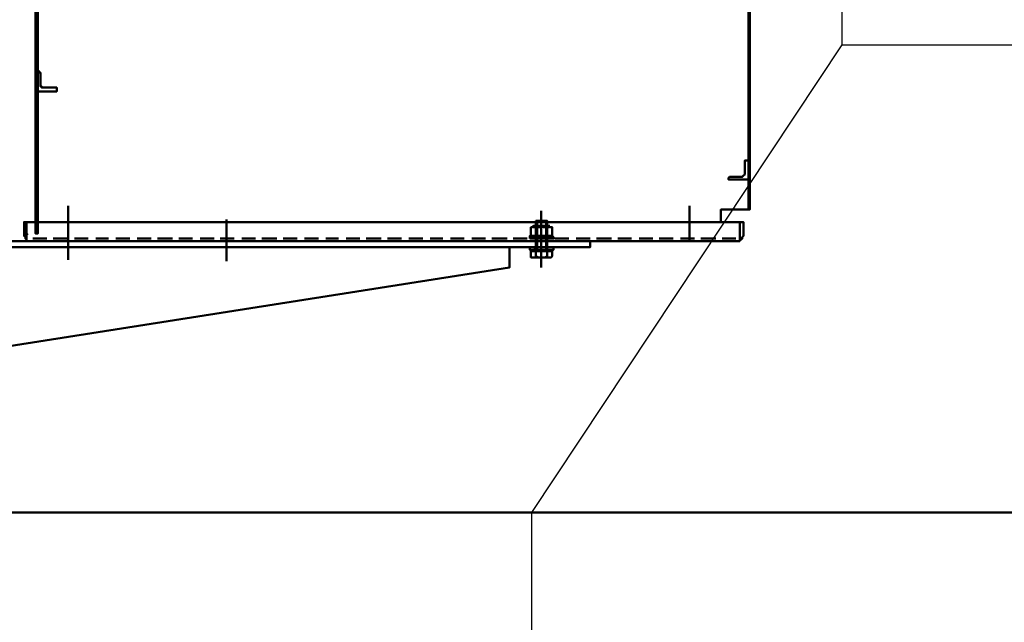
# Model space of a CAD drawing. Header units: millimetres. Extents: x -34725 to 178350, y -13707 to 126150.
# Tile 249 of 256: x 40513 to 41512, y 114395 to 115007. Entities that reach past the tile are written whole.
import ezdxf

# ---------------------------------------------------------------- set-up
doc = ezdxf.new("R2010")
doc.units = ezdxf.units.MM
doc.layers.get('0').update_dxf_attribs({"linetype": 'CONTINUOUS'})
doc.layers.get('Defpoints').update_dxf_attribs({"linetype": 'CONTINUOUS'})
for name, color, linetype, lineweight in [('AM_0', 7, 'CONTINUOUS', 50), ('AM_4', 3, 'CONTINUOUS', 25), ('AM_5', 3, 'CONTINUOUS', 25)]:
    doc.layers.add(name, color=color, linetype=linetype, lineweight=lineweight)
doc.styles.get("Standard").update_dxf_attribs({"font": 'isocp.shx'})
doc.dimstyles.new('AM_ISO', dxfattribs={"dimtxt": 3.5, "dimasz": 2.5, "dimexe": 2, "dimexo": 1, "dimgap": 0.6, "dimtad": 1, "dimdsep": 46, "dimtxsty": 'Standard', "dimcen": 0, "dimclrd": 256, "dimclre": 256, "dimclrt": 2, "dimadec": 0, "dimazin": 2, "dimtp": 0.1, "dimtm": 0.1, "dimtfac": 0.71, "dimtmove": 0, "dimatfit": 3, "dimfxl": 1, "dimtfill": 1, "dimtfillclr": 256, "dimlwd": -1, "dimlwe": -1, "dimarcsym": 0})

# ---------------------------------------------------------------- blocks, each defined once
blk = doc.blocks.new('*D59')
at = {"layer": 'AM_5', "transparency": 16777216}
for p, q in [((38286.9, 115411.47), (34490.58, 115411.47)), ((34790.58, 115036.47), (34790.58, 27986.47)), ((41251.9, 27611.47), (34490.58, 27611.47))]:
    blk.add_line(p, q, dxfattribs=at)
for points in [[(34728.08, 115036.47), (34853.08, 115036.47), (34790.58, 115411.47)], [(34728.08, 27986.47), (34853.08, 27986.47), (34790.58, 27611.47)]]:
    blk.add_solid(points, dxfattribs=at)
at = {"layer": 'Defpoints', "color": 0, "transparency": 16777216}
for p in [(38436.9, 115411.47), (34790.58, 27611.47), (41401.9, 27611.47)]:
    blk.add_point(p, dxfattribs=at)
at = {"layer": 'AM_5', "color": 3, "transparency": 16777216, "insert": (34325.58, 71511.47), "char_height": 750, "attachment_point": 5, "rotation": 90, "bg_fill": 3, "box_fill_scale": 1.1, "bg_fill_color": 256, "bg_fill_true_color": 13158600, "bg_fill_transparency": 0}
blk.add_mtext('C - C = 87800', dxfattribs=at)
blk = doc.blocks.new('*D113')
at = {"layer": 'AM_5', "transparency": 16777216}
for p, q in [((39419.9, 115411.47), (36299, 115411.47)), ((36599, 113786.47), (36599, 115036.47)), ((41471.9, 113411.47), (36299, 113411.47))]:
    blk.add_line(p, q, dxfattribs=at)
for points in [[(36536.5, 115036.47), (36661.5, 115036.47), (36599, 115411.47)], [(36536.5, 113786.47), (36661.5, 113786.47), (36599, 113411.47)]]:
    blk.add_solid(points, dxfattribs=at)
at = {"layer": 'Defpoints', "color": 0, "transparency": 16777216}
for p in [(36599, 115411.47), (39569.9, 115411.47), (41621.9, 113411.47)]:
    blk.add_point(p, dxfattribs=at)
at = {"layer": 'AM_5', "color": 2, "transparency": 16777216, "insert": (36246.45, 114411.47), "char_height": 525, "attachment_point": 5, "rotation": 90, "bg_fill": 3, "box_fill_scale": 1.1, "bg_fill_color": 256, "bg_fill_true_color": 13158600, "bg_fill_transparency": 0}
blk.add_mtext('2000', dxfattribs=at)
blk = doc.blocks.new('B3SH15')
at = {"layer": 'AM_0'}
for points in [[(1572.1, -604.37), (1572.1, -591.6), (1542.74, -591.6), (1542.74, 433.38), (2267.76, 433.38), (2267.76, -604.37)], [(2267.76, -360.56), (2267.76, -430.77)], [(1544.02, -478), (1544.02, -407.79)], [(2265.21, -403.96), (2267.76, -401.41)], [(2265.21, -418), (2265.21, -403.96), (2267.76, -402.69)], [(1542.74, -410.35), (1542.74, -481.83)], [(1544.02, -410.35), (1542.74, -412.9), (1544.02, -411.62)], [(2267.76, -426.94), (2265.21, -428.22)], [(2267.76, -428.22), (2265.21, -429.49)], [(1544.02, -437.15), (1542.74, -438.43), (1544.02, -435.88)], [(2265.21, -503.53), (2265.21, -432.05)], [(2267.76, -446.09), (2267.76, -458.85)], [(2267.76, -474.17), (2267.76, -544.37)], [(2265.21, -485.66), (2267.76, -483.1)], [(1544.02, -506.08), (1544.02, -492.04), (1542.74, -494.59)], [(1542.74, -495.87), (1542.74, -509.91)], [(2267.76, -508.63), (2265.21, -511.19)], [(1544.02, -517.57), (1542.74, -520.12)], [(2265.21, -531.61), (2265.21, -517.57)], [(1542.74, -523.95), (1542.74, -591.6)], [(2265.21, -535.44), (2267.76, -534.16)], [(1542.74, -545.65), (1544.02, -543.1)], [(2267.76, -586.5), (2267.76, -615.85), (2265.21, -615.85), (2265.21, -545.65)], [(2267.76, -558.41), (2267.76, -572.45)], [(1544.02, -568.63), (1542.74, -571.18)], [(2267.76, -559.69), (2265.21, -562.24)], [(1604.01, -623.51), (1604.01, -587.77)], [(2234.58, -623.51), (2234.58, -587.77)], [(2265.21, -590.33), (2267.76, -587.77)], [(1754.63, -650.32), (1754.63, -592.88)], [(1754.63, -628.62), (1754.63, -599.26)], [(1552.95, -604.37), (1549.13, -604.37), (1549.13, -615.85), (1549.13, -618.41), (1550.4, -619.68), (1550.4, -620.96), (1551.68, -622.24), (1552.95, -622.24)], [(1550.4, -604.37), (1552.95, -604.37), (1552.95, -615.85)], [(1745.7, -608.2), (1762.29, -608.2)], [(1748.25, -603.09), (1759.74, -603.09)], [(1748.25, -609.47), (1748.25, -618.41)], [(1749.53, -632.45), (1749.53, -603.09)], [(1754.63, -603.09), (1754.63, -643.94)], [(1754.63, -631.17), (1754.63, -608.2)], [(1758.46, -632.45), (1758.46, -603.09)], [(1759.74, -618.41), (1759.74, -609.47)], [(2073.74, -601.81), (2073.74, -643.94)], [(2234.58, -601.81), (2234.58, -642.66)], [(2275.42, -617.13), (2276.7, -615.85), (2276.7, -604.37)], [(2276.7, -604.37), (2279.25, -604.37), (2279.25, -615.85), (2279.25, -618.41), (2277.98, -619.68), (2277.98, -620.96), (2276.7, -622.24)], [(2279.25, -604.37), (2279.25, -615.85), (2279.25, -617.13), (2279.25, -618.41)], [(1552.95, -623.51), (1552.95, -622.24), (1551.68, -622.24), (1550.4, -620.96), (1550.4, -619.68), (1549.13, -618.41), (1549.13, -610.75)], [(1762.29, -618.41), (1745.7, -618.41)], [(1746.97, -620.96), (1761.02, -620.96), (1761.02, -618.41)], [(1748.25, -620.96), (1748.25, -618.41)], [(2267.76, -613.3), (2265.21, -615.85)], [(1556.78, -620.96), (1570.83, -620.96)], [(1574.65, -623.51), (1560.61, -623.51)], [(1577.21, -620.96), (1592.52, -620.96)], [(1595.08, -623.51), (1581.04, -623.51)], [(1694.64, -623.51), (1596.35, -623.51)], [(1598.91, -620.96), (1612.95, -620.96)], [(1616.78, -623.51), (1602.74, -623.51)], [(1620.61, -620.96), (1634.65, -620.96)], [(1638.48, -623.51), (1623.16, -623.51)], [(1641.03, -620.96), (1655.07, -620.96)], [(1658.9, -623.51), (1644.86, -623.51)], [(1662.73, -620.96), (1676.77, -620.96)], [(1680.6, -623.51), (1666.56, -623.51)], [(1683.15, -620.96), (1698.47, -620.96)], [(1701.02, -623.51), (1686.98, -623.51)], [(1704.85, -620.96), (1718.89, -620.96)], [(2404.34, -635), (2399.24, -629.89), (1786.54, -629.89), (2391.58, -629.89), (1704.85, -629.89), (1704.85, -623.51), (2386.47, -623.51)], [(1722.72, -623.51), (1708.68, -623.51)], [(1726.55, -620.96), (1740.59, -620.96)], [(1744.42, -623.51), (1729.1, -623.51)], [(1741.87, -619.68), (1766.12, -619.68)], [(1764.84, -623.51), (1750.8, -623.51)], [(1754.63, -620.96), (1754.63, -642.66)], [(1768.67, -620.96), (1782.72, -620.96)], [(1786.54, -623.51), (1772.5, -623.51)], [(1789.1, -620.96), (1804.41, -620.96)], [(1806.97, -623.51), (1794.2, -623.51)], [(1810.8, -620.96), (1824.84, -620.96)], [(1828.67, -623.51), (1814.63, -623.51)], [(1832.5, -620.96), (1846.54, -620.96)], [(1850.37, -623.51), (1836.33, -623.51)], [(1854.2, -620.96), (1866.96, -620.96)], [(1872.07, -623.51), (1856.75, -623.51)], [(1874.62, -620.96), (1888.66, -620.96)], [(1892.49, -623.51), (1878.45, -623.51)], [(1896.32, -620.96), (1910.36, -620.96)], [(1912.91, -623.51), (1900.15, -623.51)], [(1916.74, -620.96), (1932.06, -620.96)], [(1934.61, -623.51), (1920.57, -623.51)], [(1938.44, -620.96), (1952.48, -620.96)], [(1956.31, -623.51), (1942.27, -623.51)], [(1960.14, -620.96), (1972.91, -620.96)], [(1978.01, -623.51), (1962.69, -623.51)], [(1980.56, -620.96), (1994.61, -620.96)], [(1998.43, -623.51), (1984.39, -623.51)], [(2002.26, -620.96), (2016.3, -620.96)], [(2020.13, -623.51), (2006.09, -623.51)], [(2022.69, -620.96), (2038, -620.96)], [(2040.56, -623.51), (2026.52, -623.51)], [(2044.39, -620.96), (2058.43, -620.96)], [(2062.26, -623.51), (2048.22, -623.51)], [(2066.09, -620.96), (2080.13, -620.96)], [(2083.96, -623.51), (2068.64, -623.51)], [(2086.51, -620.96), (2100.55, -620.96)], [(2104.38, -623.51), (2090.34, -623.51)], [(2108.21, -620.96), (2122.25, -620.96)], [(2126.08, -623.51), (2112.04, -623.51)], [(2128.63, -620.96), (2143.95, -620.96)], [(2146.5, -623.51), (2133.74, -623.51)], [(2150.33, -620.96), (2164.37, -620.96)], [(2168.2, -623.51), (2154.16, -623.51)], [(2172.03, -620.96), (2186.07, -620.96)], [(2189.9, -623.51), (2175.86, -623.51)], [(2193.73, -620.96), (2206.5, -620.96)], [(2210.32, -623.51), (2196.28, -623.51)], [(2214.15, -620.96), (2228.19, -620.96)], [(2232.02, -623.51), (2217.98, -623.51)], [(2234.58, -620.96), (2249.89, -620.96)], [(2253.72, -623.51), (2239.68, -623.51)], [(2256.28, -620.96), (2270.32, -620.96)], [(2274.15, -623.51), (2272.87, -623.51), (2260.11, -623.51)], [(1741.87, -632.45), (1766.12, -632.45)], [(1745.7, -633.72), (1745.7, -632.45), (1762.29, -632.45), (1762.29, -633.72)], [(1748.25, -629.89), (1748.25, -632.45)], [(1748.25, -638.83), (1748.25, -633.72)], [(1759.74, -638.83), (1759.74, -633.72)], [(1761.02, -632.45), (1761.02, -629.89)], [(2432.43, -663.08), (2438.81, -670.74), (2438.81, -749.88), (2419.66, -749.88), (1786.54, -650.32), (1786.54, -629.89), (1786.54, -650.32), (2419.66, -749.88), (2438.81, -749.88), (2438.81, -683.51), (2438.81, -758.82), (2445.19, -758.82), (2445.19, -689.89), (2445.19, -758.82), (2474.55, -758.82), (2474.55, -707.76)], [(1762.29, -640.11), (1745.7, -640.11)]]:
    blk.add_lwpolyline(points, dxfattribs=at)
for points in [[(2267.76, -134.63), (2267.76, -615.85), (2265.21, -615.85), (2265.21, -134.63)], [(1544.02, -184.42), (1544.02, -591.6), (1542.74, -591.6), (1542.74, -184.42)], [(2265.21, -471.62), (2265.21, -451.19), (2263.94, -451.19), (2263.94, -452.47), (2262.66, -452.47), (2262.66, -465.23), (2262.66, -466.51), (2261.38, -466.51), (2261.38, -467.79), (2260.11, -467.79), (2247.34, -467.79), (2246.06, -467.79), (2246.06, -469.06), (2246.06, -470.34), (2246.06, -471.62)], [(1544.02, -560.97), (1544.02, -541.82), (1545.3, -541.82), (1547.85, -541.82), (1547.85, -543.1), (1547.85, -554.58), (1547.85, -555.86), (1549.13, -557.14), (1550.4, -558.41), (1563.17, -558.41), (1564.44, -559.69), (1564.44, -560.97)], [(1544.02, -560.97), (1544.02, -541.82), (1545.3, -541.82), (1547.85, -541.82), (1547.85, -543.1), (1547.85, -554.58), (1547.85, -555.86), (1549.13, -557.14), (1550.4, -558.41), (1563.17, -558.41), (1564.44, -559.69), (1564.44, -560.97)], [(2276.7, -604.37), (2276.7, -623.51), (1552.95, -623.51), (1552.95, -604.37)], [(1759.74, -632.45), (1761.02, -632.45), (1762.29, -632.45), (1762.29, -633.72), (1764.84, -633.72), (1764.84, -638.83), (1764.84, -640.11), (1763.57, -640.11), (1762.29, -640.11), (1745.7, -640.11), (1744.42, -640.11), (1743.15, -638.83), (1743.15, -633.72), (1745.7, -633.72), (1745.7, -632.45), (1748.25, -632.45), (1748.25, -603.09), (1759.74, -603.09)], [(1764.84, -618.41), (1763.57, -618.41), (1762.29, -618.41), (1759.74, -618.41), (1748.25, -618.41), (1746.97, -618.41), (1744.42, -618.41), (1743.15, -618.41), (1743.15, -609.47), (1745.7, -609.47), (1746.97, -608.2), (1746.97, -609.47), (1748.25, -609.47), (1752.08, -609.47), (1754.63, -608.2), (1755.91, -609.47), (1762.29, -609.47), (1762.29, -608.2), (1763.57, -609.47), (1764.84, -609.47)], [(1766.12, -620.96), (1741.87, -620.96), (1741.87, -619.68), (1743.15, -618.41), (1766.12, -618.41), (1766.12, -619.68)], [(1754.63, -617.13), (1754.63, -640.11)], [(2073.74, -614.58), (2073.74, -641.38)], [(2445.19, -758.82), (2438.81, -758.82), (2438.81, -640.11), (2438.81, -636.28), (2437.53, -635), (2436.26, -633.72), (2434.98, -632.45), (2432.43, -631.17), (2429.87, -631.17), (2428.6, -629.89), (1704.85, -629.89), (1704.85, -623.51), (2428.6, -623.51), (2429.87, -624.79), (2434.98, -624.79), (2436.26, -626.07), (2438.81, -627.34), (2440.08, -628.62), (2441.36, -629.89), (2442.64, -632.45), (2443.91, -633.72), (2443.91, -636.28), (2445.19, -637.55)], [(1766.12, -629.89), (1741.87, -629.89), (1741.87, -632.45), (1766.12, -632.45)], [(1764.84, -638.83), (1764.84, -640.11), (1763.57, -640.11), (1762.29, -640.11), (1759.74, -640.11), (1759.74, -638.83), (1757.19, -640.11), (1750.8, -640.11), (1748.25, -638.83), (1748.25, -640.11), (1746.97, -640.11), (1745.7, -640.11), (1744.42, -640.11), (1743.15, -638.83), (1743.15, -633.72), (1764.84, -633.72)], [(1790.37, -629.89), (1804.41, -629.89)], [(1818.46, -629.89), (1832.5, -629.89)], [(1846.54, -629.89), (1860.58, -629.89)], [(1874.62, -629.89), (1889.94, -629.89)], [(1903.98, -629.89), (1918.02, -629.89)], [(1932.06, -629.89), (1946.1, -629.89)], [(1960.14, -629.89), (1974.18, -629.89)], [(1988.22, -629.89), (2002.26, -629.89)], [(2016.3, -629.89), (2030.35, -629.89)], [(2045.66, -629.89), (2059.7, -629.89)], [(2073.74, -629.89), (2087.79, -629.89)], [(2101.83, -629.89), (2115.87, -629.89)], [(2129.91, -629.89), (2143.95, -629.89)], [(2157.99, -629.89), (2172.03, -629.89)], [(2186.07, -629.89), (2200.11, -629.89)], [(2215.43, -629.89), (2229.47, -629.89)], [(2243.51, -629.89), (2257.55, -629.89)], [(2271.59, -629.89), (2285.63, -629.89)]]:
    blk.add_lwpolyline(points, close=True, dxfattribs=at)
blk = doc.blocks.new('Kopf_2')
for p, q in [((-1330, 1770), (-1330, 1570)), ((-1330, 1570), (-1645, 1095)), ((-1330, 1570), (-975, 1570)), ((-1645, 1095), (-1645, 745))]:
    blk.add_line(p, q)
at = {"layer": 'AM_0'}
blk.add_line((-2890.71, 1095), (-975, 1095), dxfattribs=at)
at = {"layer": 'AM_0', "xscale": -1}
blk.add_blockref('B3SH15', (119.42, 1994.23), dxfattribs=at)

msp = doc.modelspace()

# ---------------------------------------------------------------- dimensions: what is measured, and where the dimension line sits
at = {"layer": 'AM_5'}
dim = msp.add_linear_dim(base=(34790.58, 27611.467), p1=(38436.896, 115411.467), p2=(41401.896, 27611.467), angle=270, text='C - C = <>', dimstyle='AM_ISO', override={"dimscale": 150, "dimtxt": 5, "dimclrt": 7}, dxfattribs=at)
dim.commit()
dim.dimension.update_dxf_attribs({"geometry": '*D59', "text_midpoint": (34325.58, 71511.467)})

# ---------------------------------------------------------------- next in the draw order: dimensions: what is measured, and where the dimension line sits
dim = msp.add_linear_dim(base=(36598.999, 115411.467), p1=(41621.896, 113411.467), p2=(39569.896, 115411.467), angle=270, dimstyle='AM_ISO', override={"dimscale": 150}, dxfattribs=at)
dim.commit()
dim.dimension.update_dxf_attribs({"geometry": '*D113', "text_midpoint": (36246.447, 114411.467)})

# ---------------------------------------------------------------- next in the draw order: block references
at = {"layer": 'AM_4'}
msp.add_blockref('Kopf_2', (42676.896, 113411.467), dxfattribs=at)

doc.saveas('drawing.dxf')
